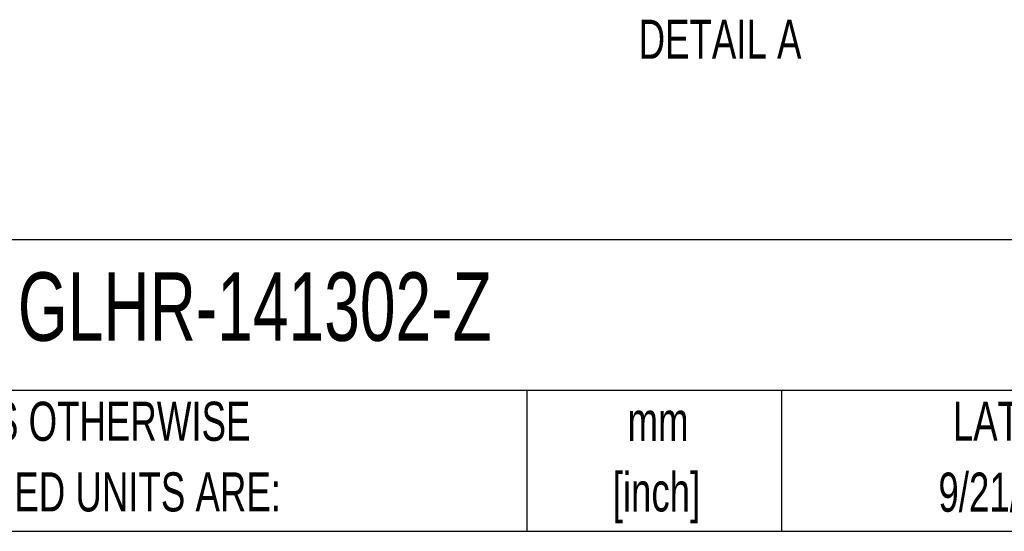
# Model space of a CAD drawing. Header units: millimetres. Extents: x 19 to 819, y 19 to 629.
# Tile 10 of 35: x 527 to 687, y 19 to 102. Entities that reach past the tile are written whole.
import ezdxf

# ---------------------------------------------------------------- set-up
doc = ezdxf.new("R2010")
doc.units = ezdxf.units.MM
doc.header["$LTSCALE"] = 3
doc.layers.add('TEXT', color=140, linetype='Continuous', lineweight=25)
doc.styles.add('SLDTEXTSTYLE0', font='TXT', dxfattribs={"width": 0.7})

msp = doc.modelspace()

# ---------------------------------------------------------------- linework, layer by layer
at = {"layer": 'TEXT'}
for p, q in [((819.15, 66.378), (19.05, 66.378)), ((819.15, 41.91), (19.05, 41.91)), ((609.073, 41.91), (609.073, 19.05)), ((650.436, 41.91), (650.436, 19.05)), ((19.05, 19.05), (819.15, 19.05))]:
    msp.add_line(p, q, dxfattribs=at)

# ---------------------------------------------------------------- texts
at = {"layer": 'TEXT', "style": 'SLDTEXTSTYLE0'}
for s, insert, char_height, attachment_point in [('DETAIL A', (640.45, 102.117), 6.35, 2), ('GLHR-141302-Z', (526.505, 61.093), 11.1125, 1), ('UNLESS OTHERWISE', (502.824, 40.092), 6.35, 1), ('LATEST VERSION', (703.656, 40.092), 6.35, 2), ('mm', (630.391, 40.084), 6.35, 2), ('[inch]', (630.14, 28.617), 6.35, 2), ('9/21/2023', (689.104, 28.583), 6.35, 2), ('SPECIFIED UNITS ARE:', (502.824, 28.625), 6.35, 1)]:
    msp.add_mtext(s, dxfattribs=dict(at, insert=insert, char_height=char_height, attachment_point=attachment_point))

doc.saveas('drawing.dxf')
